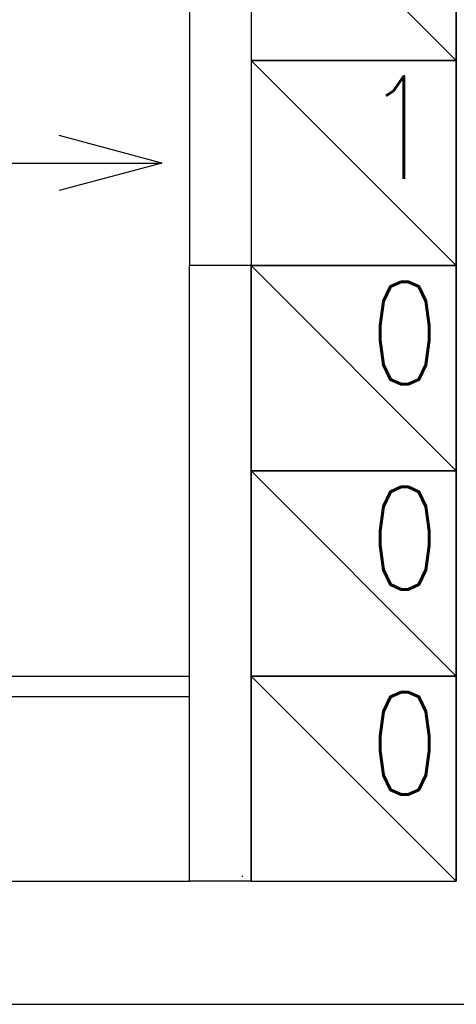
# Model space of a CAD drawing. Header units: millimetres. Extents: x 28600 to 181045, y -399112 to -163690.
# Tile 239 of 256: x 60456 to 60499, y -194653 to -194557. Entities that reach past the tile are written whole.
import ezdxf

# ---------------------------------------------------------------- set-up
doc = ezdxf.new("R2010")
doc.units = ezdxf.units.MM
doc.linetypes.add('DASHDOT', pattern=[25.4, 12.7, -6.35, 0, -6.35])
for name, color, linetype in [('!! 0_ Istn-sciany', 8, 'Continuous'), ('!! 0_ Istn-widok', 8, 'Continuous'), ('!! 0_Istn-went', 8, 'Continuous'), ('!! 2 ZABUDOWA GK-MDF', 8, 'Continuous'), ('0-osie-liniA', 8, 'DASHDOT')]:
    doc.layers.add(name, color=color, linetype=linetype)
doc.styles.add('ARCHETYP', font='romans.shx', dxfattribs={"height": 15})

msp = doc.modelspace()

# ---------------------------------------------------------------- linework, layer by layer
at = {"layer": '!! 0_ Istn-sciany'}
for points in [[(60498.56735, -194511.12813), (60498.56735, -194641.12813)], [(60472.56735, -194641.12813), (60472.56735, -194581.12813)], [(60478.56735, -194581.12813), (60472.56735, -194581.12813)], [(60478.56735, -194641.12813), (60478.56735, -194581.12813)], [(60216.56735, -194641.12813), (60472.56735, -194641.12813)], [(60478.56735, -194641.12813), (60498.56735, -194641.12813)], [(60216.56735, -194653.12813), (61201.56735, -194653.12813)]]:
    msp.add_lwpolyline(points, dxfattribs=at)
at = {"layer": '!! 0_ Istn-widok'}
msp.add_lwpolyline([(60478.56735, -194641.12813), (60472.56735, -194641.12813)], dxfattribs=at)
at = {"layer": '!! 0_Istn-went'}
for points in [[(60472.56735, -194541.12813), (60472.56735, -194581.12813)], [(60478.56735, -194541.12813), (60498.56735, -194561.12813)], [(60478.56735, -194561.12813), (60498.56735, -194581.12813)], [(60469.86062, -194571.12813), (60459.86062, -194568.44864)], [(60429.81409, -194571.12813), (60469.86062, -194571.12813)], [(60469.86062, -194571.12813), (60459.86062, -194573.80762)], [(60478.56735, -194581.12813), (60498.56735, -194601.12813)], [(60478.56735, -194601.12813), (60498.56735, -194621.12813)], [(60478.56735, -194621.12813), (60498.56735, -194641.12813)]]:
    msp.add_lwpolyline(points, dxfattribs=at)
for points in [[(60478.56735, -194561.12813), (60498.56735, -194561.12813), (60498.56735, -194541.12813), (60478.56735, -194541.12813)], [(60478.56735, -194581.12813), (60498.56735, -194581.12813), (60498.56735, -194561.12813), (60478.56735, -194561.12813)], [(60478.56735, -194601.12813), (60498.56735, -194601.12813), (60498.56735, -194581.12813), (60478.56735, -194581.12813)], [(60478.56735, -194621.12813), (60498.56735, -194621.12813), (60498.56735, -194601.12813), (60478.56735, -194601.12813)], [(60478.56735, -194641.12813), (60498.56735, -194641.12813), (60498.56735, -194621.12813), (60478.56735, -194621.12813)]]:
    msp.add_lwpolyline(points, close=True, dxfattribs=at)
at = {"layer": '!! 2 ZABUDOWA GK-MDF'}
for points in [[(60372.56735, -194621.12813), (60472.56735, -194621.12813)], [(60372.56735, -194623.12813), (60472.56735, -194623.12813)]]:
    msp.add_lwpolyline(points, dxfattribs=at)
at = {"layer": '0-osie-liniA', "ltscale": 5}
msp.add_lwpolyline([(57459.11355, -194640.62813), (64262.14073, -194640.62813)], dxfattribs=at)

# ---------------------------------------------------------------- texts
at = {"layer": '!! 0_Istn-went', "style": 'ARCHETYP', "width": 0.8}
for s, p in [('1', (60489.68792, -194572.6678)), ('0', (60490.1091, -194592.69124)), ('0', (60490.1091, -194612.69124)), ('0', (60490.1091, -194632.69124))]:
    msp.add_text(s, height=10, rotation=0, dxfattribs=at).set_placement(p)

doc.saveas('drawing.dxf')
